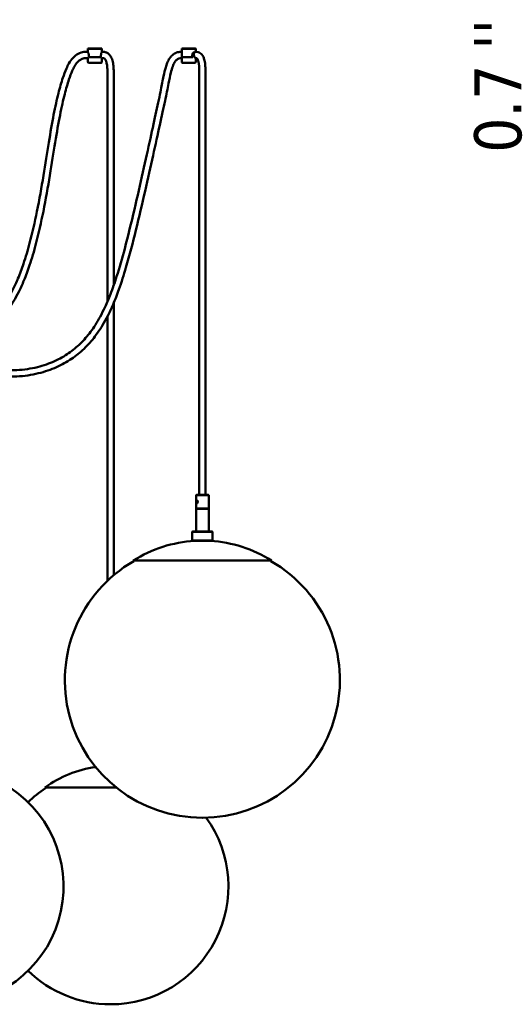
# Model space of a CAD drawing. Header units: millimetres. Extents: x 310 to 3974, y 1182 to 5139.
# Tile 15 of 22: x 1326 to 1948, y 3537 to 4791. Entities that reach past the tile are written whole.
import ezdxf

# ---------------------------------------------------------------- set-up
doc = ezdxf.new("R2010")
doc.units = ezdxf.units.MM
doc.header["$LTSCALE"] = 20
for name, color, linetype, lineweight in [('Symbol (ISO)', 7, 'Continuous', 50), ('Widoczne (ISO)', 7, 'Continuous', 50), ('Wymiar (ISO)', 7, 'Continuous', 18)]:
    doc.layers.add(name, color=color, linetype=linetype, lineweight=lineweight)
doc.styles.add('Tekst notatki (ISO)', font='tahoma.ttf')

msp = doc.modelspace()

# ---------------------------------------------------------------- linework, layer by layer
at = {"layer": 'Widoczne (ISO)'}
for p, q in [((1413, 4754.1), (1412.8, 4753.9)), ((1430.8, 4753.9), (1412.8, 4753.9)), ((1412.8, 4753.9), (1412.8, 4750.1)), ((1413, 4754.1), (1430.6, 4754.1)), ((1430.6, 4754.1), (1430.8, 4753.9)), ((1430.8, 4753.9), (1430.8, 4750.1)), ((1532.6, 4754.1), (1532.4, 4753.9)), ((1550.4, 4753.9), (1532.4, 4753.9)), ((1532.4, 4753.9), (1532.4, 4745.6)), ((1532.6, 4754.1), (1550.2, 4754.1)), ((1550.2, 4754.1), (1550.4, 4753.9)), ((1550.4, 4753.9), (1550.4, 4750.1)), ((1411.8, 4750.1), (1412.8, 4750.1)), ((1411.8, 4742.1), (1412.8, 4742.1)), ((1412.8, 4737.1), (1412.8, 4742.1)), ((1414, 4745.6), (1414, 4743.6)), ((1414.3, 4743.1), (1414.6, 4743.1)), ((1429, 4743.1), (1414.6, 4743.1)), ((1429, 4743.1), (1429.4, 4743.1)), ((1429.6, 4743.6), (1429.6, 4745.6)), ((1430.8, 4750.1), (1431.8, 4750.1)), ((1430.8, 4737.1), (1430.8, 4742.1)), ((1430.8, 4742.1), (1431.8, 4742.1)), ((1532.4, 4745.6), (1532.4, 4743.6)), ((1532.4, 4737.1), (1532.4, 4742.1)), ((1545.4, 4743.1), (1532.9, 4743.1)), ((1545.4, 4743.1), (1546.7, 4743.1)), ((1545.9, 4743.6), (1545.9, 4745.6)), ((1549.2, 4750.1), (1549.7, 4750.1)), ((1549.2, 4742.1), (1550.2, 4742.1)), ((1550.6, 4742.1), (1550.3, 4742.1)), ((1550.4, 4737.1), (1550.4, 4742.1)), ((1429.8, 4736.1), (1413.8, 4736.1)), ((1549.4, 4736.1), (1533.4, 4736.1)), ((1437.8, 4724.5), (1437.8, 4431.9)), ((1445.8, 4724.5), (1445.8, 4452.7)), ((1554.8, 4724.3), (1554.8, 4186.1)), ((1562.8, 4724.3), (1562.8, 4186.1)), ((1445.8, 4430.3), (1445.8, 4083.7)), ((1437.8, 4413.1), (1437.8, 4076.5)), ((1551.3, 4186.1), (1550.8, 4185.6)), ((1566.8, 4185.6), (1550.8, 4185.6)), ((1550.8, 4185.6), (1550.8, 4168.6)), ((1551.3, 4186.1), (1566.3, 4186.1)), ((1551.5, 4178.2), (1551.6, 4178.3)), ((1551.5, 4175.9), (1551.6, 4175.8)), ((1551.6, 4177.1), (1551.8, 4177.8)), ((1551.6, 4177.1), (1552.4, 4177.1)), ((1551.8, 4176.3), (1551.6, 4177.1)), ((1551.8, 4177.8), (1552.3, 4177.8)), ((1552.3, 4176.3), (1551.8, 4176.3)), ((1552.3, 4177.8), (1552.5, 4177.1)), ((1552.5, 4177.1), (1552.3, 4176.3)), ((1552.4, 4177.1), (1552.5, 4177.2)), ((1552.5, 4176.9), (1552.4, 4177.1)), ((1566.3, 4186.1), (1566.8, 4185.6)), ((1566.8, 4185.6), (1566.8, 4168.6)), ((1550.8, 4168.6), (1566.8, 4168.6)), ((1551.3, 4168.1), (1550.8, 4168.6)), ((1566.8, 4168.1), (1550.8, 4168.1)), ((1550.8, 4139.4), (1550.8, 4168.1)), ((1566.3, 4168.1), (1566.8, 4168.6)), ((1566.8, 4139.4), (1566.8, 4168.1)), ((1546.3, 4139.4), (1545.8, 4138.9)), ((1571.8, 4138.9), (1545.8, 4138.9)), ((1545.8, 4138.9), (1545.8, 4127.9)), ((1546.3, 4139.4), (1571.3, 4139.4)), ((1571.3, 4139.4), (1571.8, 4138.9)), ((1571.8, 4138.9), (1571.8, 4127.9)), ((1545.8, 4127.9), (1571.8, 4127.9)), ((1546.3, 4127.4), (1545.8, 4127.9)), ((1571.3, 4127.4), (1546.3, 4127.4)), ((1571.3, 4127.4), (1571.8, 4127.9)), ((1646.8, 4102.4), (1470.8, 4102.4)), ((1471.4, 4101.7), (1470.8, 4102.4)), ((1646.1, 4101.7), (1646.8, 4102.4)), ((1449.3, 3813.3), (1358.3, 3813.3)), ((1358.9, 3812.5), (1358.3, 3813.3)), ((1558.6, 3774.9), (1558.9, 3774.9)), ((1441.7, 3537.4), (1441.9, 3537.4))]:
    msp.add_line(p, q, dxfattribs=at)
for centre, radius, start, end in [((1533.4, 4742.1), 1, 90, 180), ((1549.4, 4742.1), 1, 0, 1.5351), ((1413.8, 4737.1), 1, 180, 270), ((1429.8, 4737.1), 1, 270, 0), ((1533.4, 4737.1), 1, 180, 270), ((1549.4, 4737.1), 1, 270, 0), ((1558.8, 3961.7), 166, 93.4536, 122.0136), ((1558.8, 3961.7), 166, 57.9864, 86.5464), ((1558.6, 3949.9), 175, 119.8946, 270), ((1558.9, 3949.9), 175, 270, 60.1054), ((1441.8, 3699.7), 141, 97.6803, 126.3132), ((1231.9, 3687.4), 150, 270, 56.4969), ((1441.7, 3687.4), 150, 123.5031, 134.3678), ((1441.9, 3687.4), 150, 270, 35.736), ((1441.7, 3687.4), 150, 225.6322, 270)]:
    msp.add_arc(centre, radius, start, end, dxfattribs=at)
msp.add_ellipse((1550, 4746.1), major_axis=(-0.3, 4), ratio=0.497864, start_param=1.533184, end_param=3.179204, dxfattribs=at)
msp.add_ellipse((1552, 4177.1), major_axis=(0, 1.5), ratio=0.54166, dxfattribs=at)
for points, knots in [([(1235.8, 4365), (1236.6, 4364.5), (1237.4, 4364.1), (1242.5, 4361.4), (1246.9, 4359.3), (1255.7, 4355.5), (1260.3, 4353.8), (1269.5, 4350.8), (1274.2, 4349.6), (1283.7, 4347.4), (1288.5, 4346.5), (1298.3, 4345.2), (1303.1, 4344.8), (1312.8, 4344.5), (1317.6, 4344.5), (1327, 4345), (1331.5, 4345.5), (1340.3, 4346.8), (1344.5, 4347.6), (1352.6, 4349.6), (1356.4, 4350.8), (1363.8, 4353.3), (1367.2, 4354.7), (1373.8, 4357.7), (1376.9, 4359.3), (1382.9, 4362.7), (1385.7, 4364.5), (1391.1, 4368.3), (1393.7, 4370.2), (1398.7, 4374.3), (1401.1, 4376.5), (1405.7, 4380.9), (1407.9, 4383.3), (1412.2, 4388.2), (1414.3, 4390.8), (1418.5, 4396.4), (1420.5, 4399.3), (1424.6, 4405.7), (1426.6, 4409.1), (1430.7, 4416.7), (1432.8, 4420.9), (1437.2, 4430.4), (1439.5, 4435.8), (1444.5, 4448.6), (1447.1, 4456.1), (1453.2, 4475.3), (1456.6, 4487.1), (1464.2, 4515.7), (1468.2, 4532.6), (1479.9, 4582.2), (1486.8, 4613.6), (1498.2, 4665.3), (1502.6, 4685.6), (1507.2, 4708), (1508.3, 4713.7), (1510.3, 4723), (1511.1, 4726.7), (1512.7, 4732.2), (1513.3, 4734.2), (1514.9, 4738.1), (1515.9, 4740.1), (1517.8, 4742.9), (1518.6, 4743.9), (1520.9, 4746.3), (1522.6, 4747.5), (1526.2, 4749.2), (1528.1, 4749.7), (1530.9, 4750), (1531.7, 4750.1), (1532.4, 4750.1)], [1.575976, 1.575976, 1.575976, 1.575976, 1.590769, 1.590769, 1.671406, 1.671406, 1.753536, 1.753536, 1.837626, 1.837626, 1.923708, 1.923708, 2.011209, 2.011209, 2.098812, 2.098812, 2.184725, 2.184725, 2.267646, 2.267646, 2.346981, 2.346981, 2.422731, 2.422731, 2.495315, 2.495315, 2.565405, 2.565405, 2.633842, 2.633842, 2.701603, 2.701603, 2.76983, 2.76983, 2.839927, 2.839927, 2.91377, 2.91377, 2.994164, 2.994164, 3.086005, 3.086005, 3.197728, 3.197728, 3.343937, 3.343937, 3.561184, 3.561184, 3.861184, 3.861184, 4.461184, 4.461184, 5.061184, 5.061184, 5.295888, 5.295888, 5.471916, 5.471916, 5.577806, 5.577806, 5.694376, 5.694376, 5.762383, 5.762383, 5.869882, 5.869882, 5.96326, 5.96326, 5.997188, 5.997188, 5.997188, 5.997188]), ([(1235.8, 4389.5), (1239.4, 4389.4), (1243, 4389.5), (1250.4, 4390.3), (1254.3, 4391.1), (1261.8, 4393.1), (1265.4, 4394.5), (1272.7, 4397.7), (1276.2, 4399.7), (1283.2, 4404.3), (1286.7, 4407), (1293.8, 4413.4), (1297.3, 4417.1), (1304.5, 4425.8), (1308.1, 4431), (1313.5, 4440.1), (1315.5, 4443.7), (1319.7, 4452), (1321.8, 4456.6), (1326.4, 4467.4), (1328.7, 4473.6), (1333.7, 4488.6), (1336.4, 4497.4), (1342.2, 4519.5), (1345.3, 4533.1), (1351.1, 4562.1), (1353.8, 4577.5), (1358.8, 4607.2), (1361, 4621.4), (1365.3, 4647.5), (1367.3, 4659.3), (1371.4, 4680.2), (1373.4, 4689.3), (1377.3, 4704.6), (1379.2, 4711), (1382.5, 4721.1), (1384, 4725.1), (1386.6, 4731), (1387.7, 4733.2), (1390.2, 4737.7), (1391.8, 4740), (1394.7, 4743.2), (1395.8, 4744.3), (1399.2, 4746.9), (1401.5, 4748.1), (1406.5, 4749.7), (1409, 4750.1), (1411.8, 4750.1)], [2.016812, 2.016812, 2.016812, 2.016812, 2.116914, 2.116914, 2.22905, 2.22905, 2.341077, 2.341077, 2.456022, 2.456022, 2.57787, 2.57787, 2.712219, 2.712219, 2.867887, 2.867887, 2.96466, 2.96466, 3.078353, 3.078353, 3.218955, 3.218955, 3.403313, 3.403313, 3.669298, 3.669298, 3.969298, 3.969298, 4.269298, 4.269298, 4.569298, 4.569298, 4.869298, 4.869298, 5.151973, 5.151973, 5.36398, 5.36398, 5.494857, 5.494857, 5.650379, 5.650379, 5.739242, 5.739242, 5.879248, 5.879248, 6, 6, 6, 6]), ([(1235.8, 4355.9), (1237.7, 4354.9), (1239.7, 4353.9), (1246.2, 4350.8), (1250.8, 4348.9), (1260.2, 4345.4), (1265, 4343.8), (1274.8, 4341.2), (1279.7, 4340), (1289.7, 4338.2), (1294.8, 4337.6), (1304.9, 4336.7), (1310, 4336.5), (1319.9, 4336.6), (1324.8, 4336.8), (1334.3, 4337.7), (1338.9, 4338.4), (1347.7, 4340.1), (1351.9, 4341.2), (1360, 4343.5), (1363.9, 4344.8), (1371.2, 4347.7), (1374.7, 4349.3), (1381.4, 4352.6), (1384.5, 4354.4), (1390.6, 4358.1), (1393.5, 4360.1), (1399, 4364.2), (1401.7, 4366.3), (1406.8, 4370.9), (1409.3, 4373.2), (1414.1, 4378.2), (1416.4, 4380.8), (1420.9, 4386.3), (1423.1, 4389.2), (1427.5, 4395.4), (1429.7, 4398.7), (1434, 4405.9), (1436.2, 4409.8), (1440.6, 4418.5), (1442.9, 4423.4), (1447.7, 4434.6), (1450.2, 4441), (1455.7, 4456.6), (1458.7, 4465.9), (1466, 4491), (1470.2, 4507), (1482.3, 4556.5), (1489.7, 4589.7), (1502.2, 4646.2), (1507.3, 4669.4), (1512.9, 4695.8), (1514.4, 4703.1), (1516.7, 4714.7), (1517.6, 4719.2), (1519.3, 4726.3), (1520.1, 4729.1), (1521.6, 4733.4), (1522.4, 4735.2), (1524.1, 4738), (1525, 4739.2), (1526.8, 4740.6), (1527.6, 4741.1), (1529.6, 4741.8), (1530.9, 4742), (1532.4, 4742.1)], [1.599093, 1.599093, 1.599093, 1.599093, 1.633249, 1.633249, 1.713995, 1.713995, 1.796338, 1.796338, 1.880577, 1.880577, 1.966504, 1.966504, 2.053229, 2.053229, 2.13913, 2.13913, 2.222597, 2.222597, 2.302712, 2.302712, 2.379243, 2.379243, 2.452466, 2.452466, 2.522984, 2.522984, 2.591593, 2.591593, 2.659215, 2.659215, 2.726902, 2.726902, 2.79589, 2.79589, 2.867748, 2.867748, 2.944678, 2.944678, 3.030215, 3.030215, 3.13089, 3.13089, 3.257044, 3.257044, 3.430323, 3.430323, 3.715195, 3.715195, 4.315195, 4.315195, 4.915195, 4.915195, 5.186396, 5.186396, 5.389797, 5.389797, 5.542348, 5.542348, 5.668431, 5.668431, 5.798291, 5.798291, 5.895872, 5.895872, 5.995847, 5.995847, 5.995847, 5.995847]), ([(1235.8, 4381.5), (1237.4, 4381.5), (1239, 4381.5), (1245, 4381.6), (1249.4, 4382.1), (1258, 4383.7), (1262.1, 4384.8), (1270.3, 4387.8), (1274.3, 4389.6), (1282.1, 4393.9), (1286, 4396.4), (1293.6, 4402.3), (1297.4, 4405.8), (1305.1, 4413.8), (1308.9, 4418.4), (1314.5, 4426.5), (1316.6, 4429.6), (1320.7, 4436.5), (1322.8, 4440.4), (1327.2, 4449), (1329.4, 4453.9), (1334.1, 4465.1), (1336.5, 4471.6), (1341.7, 4487.1), (1344.3, 4496.2), (1350.3, 4519), (1353.4, 4533), (1359.3, 4562.4), (1362, 4577.9), (1366.9, 4607.6), (1369.2, 4621.8), (1373.4, 4647.6), (1375.5, 4659.2), (1379.4, 4679.7), (1381.4, 4688.5), (1385.2, 4703.2), (1387, 4709.3), (1390.2, 4718.8), (1391.6, 4722.5), (1394, 4727.9), (1394.9, 4729.7), (1397, 4733.5), (1398.3, 4735.2), (1401.1, 4738.4), (1402.8, 4739.7), (1406.1, 4741.3), (1407.7, 4741.7), (1410.2, 4742), (1411, 4742.1), (1411.8, 4742.1)], [2.019144, 2.019144, 2.019144, 2.019144, 2.059091, 2.059091, 2.172198, 2.172198, 2.283951, 2.283951, 2.396983, 2.396983, 2.514745, 2.514745, 2.641893, 2.641893, 2.785304, 2.785304, 2.87099, 2.87099, 2.968232, 2.968232, 3.082652, 3.082652, 3.22441, 3.22441, 3.410739, 3.410739, 3.680793, 3.680793, 3.980793, 3.980793, 4.280793, 4.280793, 4.580793, 4.580793, 4.880793, 4.880793, 5.160595, 5.160595, 5.370446, 5.370446, 5.498008, 5.498008, 5.65163, 5.65163, 5.828661, 5.828661, 5.951631, 5.951631, 6, 6, 6, 6]), ([(1412.8, 4750.1), (1412.8, 4750.1), (1412.9, 4749.9), (1413.1, 4749.5), (1413.3, 4749.1), (1413.6, 4748.4), (1413.7, 4747.9), (1414, 4746.8), (1414, 4746.1), (1414, 4745.6)], [-0.691903, -0.691903, -0.691903, -0.691903, -0.5191633, -0.5191633, -0.3464237, -0.3464237, -0.1732118, -0.1732118, 0, 0, 0, 0]), ([(1414, 4743.6), (1414, 4743.5), (1414, 4743.4), (1414.1, 4743.3), (1414.1, 4743.3), (1414.2, 4743.2), (1414.3, 4743.1), (1414.4, 4743.1), (1414.5, 4743.1), (1414.6, 4743.1)], [0.32333484, 0.32333484, 0.32333484, 0.32333484, 0.34096573, 0.34096573, 0.35996838, 0.35996838, 0.38086775, 0.38086775, 0.40371433, 0.40371433, 0.40371433, 0.40371433]), ([(1429, 4743.1), (1429.1, 4743.1), (1429.2, 4743.1), (1429.3, 4743.1), (1429.4, 4743.2), (1429.5, 4743.3), (1429.6, 4743.3), (1429.6, 4743.4), (1429.6, 4743.5), (1429.6, 4743.6)], [0.24295535, 0.24295535, 0.24295535, 0.24295535, 0.26580193, 0.26580193, 0.28670129, 0.28670129, 0.30570394, 0.30570394, 0.32333484, 0.32333484, 0.32333484, 0.32333484]), ([(1429.6, 4745.6), (1429.6, 4746.1), (1429.7, 4746.8), (1429.9, 4747.9), (1430.1, 4748.4), (1430.4, 4749.1), (1430.5, 4749.5), (1430.8, 4749.9), (1430.8, 4750.1), (1430.8, 4750.1)], [0, 0, 0, 0, 0.1732118, 0.1732118, 0.3464237, 0.3464237, 0.5191633, 0.5191633, 0.691903, 0.691903, 0.691903, 0.691903]), ([(1431.8, 4750.1), (1433.2, 4750.1), (1434.7, 4749.8), (1437.1, 4748.9), (1438.1, 4748.3), (1440, 4746.8), (1440.8, 4745.9), (1442.4, 4743.6), (1443.1, 4742.1), (1444.4, 4738.6), (1444.9, 4736.4), (1445.6, 4731.6), (1445.8, 4729), (1445.8, 4725.5), (1445.8, 4725), (1445.8, 4724.5)], [1, 1, 1, 1, 1.148392, 1.148392, 1.271206, 1.271206, 1.40078, 1.40078, 1.564903, 1.564903, 1.764903, 1.764903, 1.964903, 1.964903, 2, 2, 2, 2]), ([(1431.8, 4742.1), (1432.4, 4742.1), (1432.8, 4742), (1433.5, 4741.7), (1433.7, 4741.6), (1434.3, 4741.1), (1434.6, 4740.8), (1435.4, 4739.7), (1435.8, 4738.9), (1436.6, 4736.5), (1437, 4734.9), (1437.6, 4730.9), (1437.8, 4728.6), (1437.8, 4725.5), (1437.8, 4725), (1437.8, 4724.5)], [1, 1, 1, 1, 1.148392, 1.148392, 1.271206, 1.271206, 1.40078, 1.40078, 1.564903, 1.564903, 1.764903, 1.764903, 1.964903, 1.964903, 2, 2, 2, 2]), ([(1532.4, 4743.6), (1532.4, 4743.5), (1532.5, 4743.4), (1532.5, 4743.3), (1532.5, 4743.3), (1532.6, 4743.2), (1532.7, 4743.1), (1532.8, 4743.1), (1532.9, 4743.1), (1532.9, 4743.1)], [0.32333484, 0.32333484, 0.32333484, 0.32333484, 0.34096573, 0.34096573, 0.35996838, 0.35996838, 0.38086775, 0.38086775, 0.40371433, 0.40371433, 0.40371433, 0.40371433]), ([(1545.4, 4743.1), (1545.5, 4743.1), (1545.6, 4743.1), (1545.7, 4743.1), (1545.8, 4743.2), (1545.8, 4743.3), (1545.9, 4743.3), (1545.9, 4743.4), (1545.9, 4743.5), (1545.9, 4743.6)], [0.24295535, 0.24295535, 0.24295535, 0.24295535, 0.26580193, 0.26580193, 0.28670129, 0.28670129, 0.30570394, 0.30570394, 0.32333484, 0.32333484, 0.32333484, 0.32333484]), ([(1545.9, 4745.6), (1545.9, 4746.1), (1546.1, 4746.8), (1546.5, 4747.9), (1546.8, 4748.4), (1547.5, 4749.1), (1547.8, 4749.5), (1548.6, 4749.9), (1548.9, 4750.1), (1549.2, 4750.1)], [-1.383806, -1.383806, -1.383806, -1.383806, -1.2105941, -1.2105941, -1.0373823, -1.0373823, -0.8646427, -0.8646427, -0.691903, -0.691903, -0.691903, -0.691903]), ([(1548, 4746.1), (1548, 4746.1), (1548, 4746.1), (1547.9, 4746.4), (1547.9, 4746.6), (1548, 4747.2), (1548, 4747.4), (1548.1, 4748.1), (1548.2, 4748.6), (1548.6, 4749.3), (1548.8, 4749.6), (1549.2, 4749.9), (1549.4, 4750), (1549.6, 4750.1)], [-0.0027753, -0.0027753, -0.0027753, -0.0027753, 0, 0, 0.0805709, 0.0805709, 0.1611765, 0.1611765, 0.3175133, 0.3175133, 0.4736418, 0.4736418, 0.6026256, 0.6026256, 0.6026256, 0.6026256]), ([(1549.6, 4750.1), (1550.8, 4750.2), (1552.1, 4750.1), (1554.3, 4749.5), (1555.3, 4749.1), (1556.9, 4747.9), (1557.6, 4747.2), (1558.9, 4745.5), (1559.5, 4744.5), (1560.6, 4742.1), (1561.1, 4740.6), (1562, 4736.7), (1562.3, 4734.3), (1562.7, 4729.3), (1562.8, 4726.8), (1562.8, 4724.3)], [0, 0, 0, 0, 0.387326, 0.387326, 0.716046, 0.716046, 1.018141, 1.018141, 1.365278, 1.365278, 1.832766, 1.832766, 2.573136, 2.573136, 3.319358, 3.319358, 3.319358, 3.319358]), ([(1554.8, 4724.3), (1554.8, 4729.1), (1554.6, 4734), (1553.1, 4739.2), (1552.8, 4740), (1552.4, 4740.9), (1552.2, 4741), (1552, 4741.4), (1551.9, 4741.6), (1551.6, 4741.8), (1551.5, 4741.9), (1551.4, 4742), (1551.3, 4742.1), (1551.1, 4742.1), (1550.9, 4742.2), (1550.6, 4742.1), (1550.6, 4742.1), (1550.6, 4742.1)], [0, 0, 0, 0, 1.423746, 1.423746, 1.666948, 1.666948, 1.740653, 1.740653, 1.813086, 1.813086, 1.885015, 1.885015, 1.956293, 1.956293, 2.099248, 2.099248, 2.121709, 2.121709, 2.121709, 2.121709]), ([(1551.4, 4178.1), (1551.4, 4178.1), (1551.5, 4178.2), (1551.5, 4178.4), (1551.6, 4178.5), (1551.8, 4178.6), (1551.9, 4178.7), (1552, 4178.7)], [1.0835564, 1.0835564, 1.0835564, 1.0835564, 1.1023901, 1.1023901, 1.163632, 1.163632, 1.2248739, 1.2248739, 1.2248739, 1.2248739]), ([(1552, 4175.4), (1551.9, 4175.4), (1551.8, 4175.5), (1551.6, 4175.7), (1551.5, 4175.8), (1551.5, 4176), (1551.4, 4176), (1551.4, 4176.1)], [0.7349243, 0.7349243, 0.7349243, 0.7349243, 0.7961662, 0.7961662, 0.8574081, 0.8574081, 0.8762418, 0.8762418, 0.8762418, 0.8762418]), ([(1552, 4178.7), (1552.1, 4178.7), (1552.3, 4178.6), (1552.5, 4178.5), (1552.6, 4178.4), (1552.8, 4178.1), (1552.8, 4178), (1552.9, 4177.9)], [0.2449748, 0.2449748, 0.2449748, 0.2449748, 0.3062167, 0.3062167, 0.3674585, 0.3674585, 0.4053924, 0.4053924, 0.4053924, 0.4053924]), ([(1552.9, 4176.2), (1552.8, 4176.1), (1552.8, 4176), (1552.6, 4175.8), (1552.5, 4175.7), (1552.3, 4175.5), (1552.1, 4175.4), (1552, 4175.4)], [0.5745067, 0.5745067, 0.5745067, 0.5745067, 0.6124406, 0.6124406, 0.6736824, 0.6736824, 0.7349243, 0.7349243, 0.7349243, 0.7349243])]:
    msp.add_open_spline(points, degree=3, knots=knots, dxfattribs=at)

# ---------------------------------------------------------------- texts
at = {"layer": 'Symbol (ISO)', "insert": (1904.8, 4752.9), "char_height": 60, "attachment_point": 1, "rotation": 90, "style": 'Tekst notatki (ISO)'}
msp.add_mtext("\\fTahoma|b0|i0;''", dxfattribs=at)
at = {"layer": 'Wymiar (ISO)', "insert": (1966.1, 4621.4), "char_height": 60, "attachment_point": 7, "rotation": 90, "style": 'Tekst notatki (ISO)'}
msp.add_mtext('0.7', dxfattribs=at)

doc.saveas('drawing.dxf')
